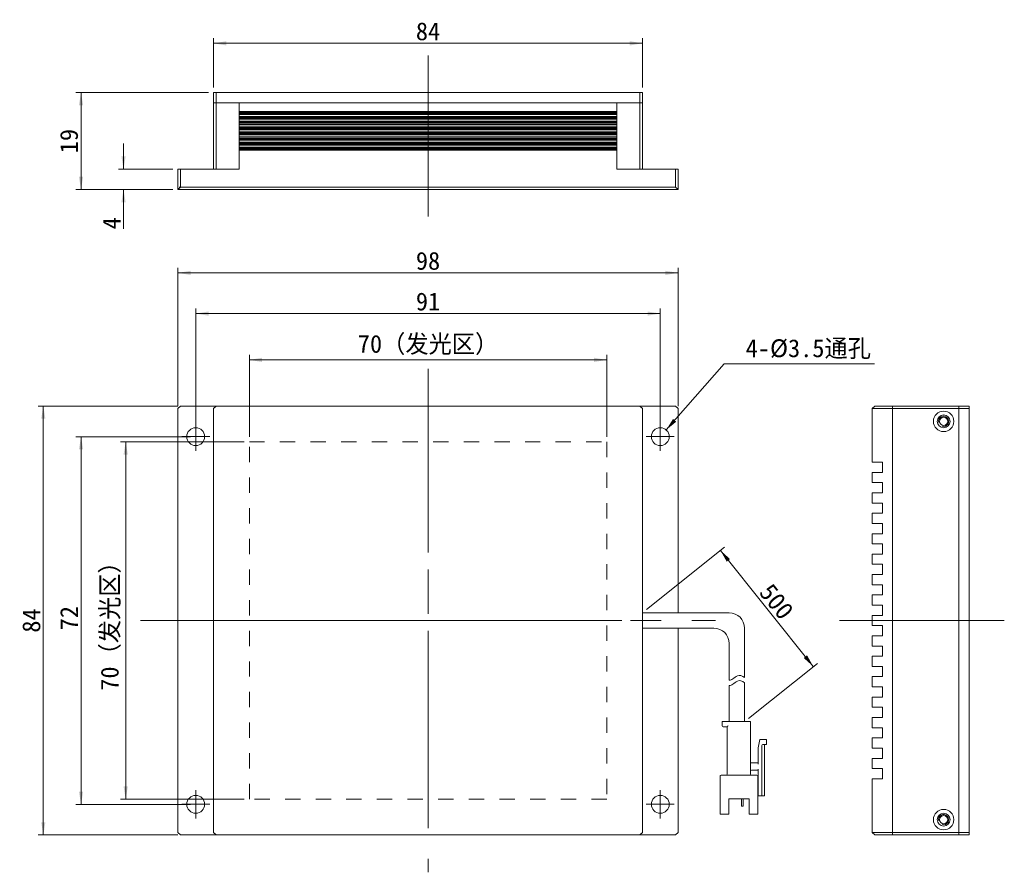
# Model space of a CAD drawing. Header units: inches. Extents: x 76 to 268, y 32 to 199.
import ezdxf

# ---------------------------------------------------------------- set-up
doc = ezdxf.new("R2010")
doc.units = ezdxf.units.IN
doc.header["$LTSCALE"] = 3
doc.header["$MEASUREMENT"] = 0
doc.linetypes.add('点画线', pattern=[18, 12, -2, 2, -2])
doc.linetypes.add('虚线', pattern=[2, 1, -1])
for name, color, linetype, lineweight in [('中心线层', 1, '点画线', 18), ('尺寸线层', 3, 'Continuous', 18), ('细实线层', 7, 'Continuous', 18), ('虚线层', 6, '虚线', 18)]:
    doc.layers.add(name, color=color, linetype=linetype, lineweight=lineweight)
doc.dimstyles.new('CST Standard', dxfattribs={"dimtxt": 3.5, "dimasz": 2.5, "dimexe": 1, "dimexo": 1, "dimgap": 0.6, "dimtad": 1, "dimtoh": 1, "dimdsep": 46, "dimtxsty": 'Standard', "dimcen": -2.5, "dimdle": 5, "dimadec": 1, "dimazin": 2, "dimtfac": 1, "dimtofl": 0, "dimtmove": 0, "dimatfit": 0, "dimfxl": 1, "dimtolj": 1, "dimarcsym": 0})

# ---------------------------------------------------------------- blocks, each defined once
blk = doc.blocks.new('*X1')
at = {"layer": '尺寸线层', "linetype": 'Continuous', "ltscale": 3}
for points in [[(120.6, 132.06), (123.1, 132.48), (123.1, 131.64)], [(190.6, 132.06), (188.1, 132.48), (188.1, 131.64)]]:
    blk.add_hatch(color=0, dxfattribs=at).paths.add_polyline_path(points, flags=0)
at = {"layer": '尺寸线层', "color": 0, "linetype": 'Continuous', "ltscale": 3}
for p, q in [((120.6, 117.02), (120.6, 133.06)), ((120.6, 132.06), (190.6, 132.06)), ((190.6, 117.02), (190.6, 133.06))]:
    blk.add_line(p, q, dxfattribs=at)
at = {"layer": '尺寸线层', "color": 0, "ltscale": 3, "insert": (155.6, 134.97), "char_height": 3.5, "width": 53.7709, "attachment_point": 5}
blk.add_mtext('70（发光区）', dxfattribs=at)
blk = doc.blocks.new('*X2')
at = {"layer": '尺寸线层', "linetype": 'Continuous', "ltscale": 3}
for points in [[(110.1, 141.13), (112.6, 141.54), (112.6, 140.71)], [(201.1, 141.13), (198.6, 141.54), (198.6, 140.71)]]:
    blk.add_hatch(color=0, dxfattribs=at).paths.add_polyline_path(points, flags=0)
at = {"layer": '尺寸线层', "color": 0, "linetype": 'Continuous', "ltscale": 3}
for p, q in [((110.1, 118.02), (110.1, 142.13)), ((110.1, 141.13), (201.1, 141.13)), ((201.1, 118.02), (201.1, 142.13))]:
    blk.add_line(p, q, dxfattribs=at)
at = {"layer": '尺寸线层', "color": 0, "ltscale": 3, "insert": (155.6, 143.47), "char_height": 3.5, "width": 8.5642, "attachment_point": 5}
blk.add_mtext('91', dxfattribs=at)
blk = doc.blocks.new('*X3')
at = {"layer": '尺寸线层', "linetype": 'Continuous', "ltscale": 3}
for points in [[(96.37, 116.02), (96.79, 113.52), (95.96, 113.52)], [(96.37, 46.02), (96.79, 48.52), (95.96, 48.52)]]:
    blk.add_hatch(color=0, dxfattribs=at).paths.add_polyline_path(points, flags=0)
at = {"layer": '尺寸线层', "color": 0, "linetype": 'Continuous', "ltscale": 3}
for p, q in [((119.6, 116.02), (95.37, 116.02)), ((96.37, 116.02), (96.37, 46.02)), ((119.6, 46.02), (95.37, 46.02))]:
    blk.add_line(p, q, dxfattribs=at)
at = {"layer": '尺寸线层', "color": 0, "ltscale": 3, "insert": (93.47, 81.02), "char_height": 3.5, "width": 53.7709, "attachment_point": 5, "rotation": 90}
blk.add_mtext('70（发光区）', dxfattribs=at)
blk = doc.blocks.new('*X4')
at = {"layer": '尺寸线层', "linetype": 'Continuous', "ltscale": 3}
for points in [[(80.24, 123.02), (80.65, 120.52), (79.82, 120.52)], [(80.24, 39.02), (80.65, 41.52), (79.82, 41.52)]]:
    blk.add_hatch(color=0, dxfattribs=at).paths.add_polyline_path(points, flags=0)
at = {"layer": '尺寸线层', "color": 0, "linetype": 'Continuous', "ltscale": 3}
for p, q in [((106.6, 123.02), (79.24, 123.02)), ((80.24, 123.02), (80.24, 39.02)), ((106.6, 39.02), (79.24, 39.02))]:
    blk.add_line(p, q, dxfattribs=at)
at = {"layer": '尺寸线层', "color": 0, "ltscale": 3, "insert": (77.91, 81.02), "char_height": 3.5, "width": 9.2291, "attachment_point": 5, "rotation": 90}
blk.add_mtext('84', dxfattribs=at)
blk = doc.blocks.new('*X5')
at = {"layer": '尺寸线层', "linetype": 'Continuous', "ltscale": 3}
for points in [[(87.63, 117.02), (87.21, 114.52), (88.04, 114.52)], [(87.63, 45.02), (87.21, 47.52), (88.04, 47.52)]]:
    blk.add_hatch(color=0, dxfattribs=at).paths.add_polyline_path(points, flags=0)
at = {"layer": '尺寸线层', "color": 0, "linetype": 'Continuous', "ltscale": 3}
for p, q in [((109.1, 117.02), (86.63, 117.02)), ((87.63, 45.02), (87.63, 117.02)), ((109.1, 45.02), (86.63, 45.02))]:
    blk.add_line(p, q, dxfattribs=at)
at = {"layer": '尺寸线层', "color": 0, "ltscale": 3, "insert": (85.29, 81.48), "char_height": 3.5, "width": 8.7598, "attachment_point": 5, "rotation": 90}
blk.add_mtext('72', dxfattribs=at)
blk = doc.blocks.new('*X6')
at = {"layer": '尺寸线层', "linetype": 'Continuous', "ltscale": 3}
for points in [[(106.6, 149.1), (109.1, 149.51), (109.1, 148.68)], [(204.6, 149.1), (202.1, 149.51), (202.1, 148.68)]]:
    blk.add_hatch(color=0, dxfattribs=at).paths.add_polyline_path(points, flags=0)
at = {"layer": '尺寸线层', "color": 0, "linetype": 'Continuous', "ltscale": 3}
for p, q in [((106.6, 123.02), (106.6, 150.1)), ((106.6, 149.1), (204.6, 149.1)), ((204.6, 123.02), (204.6, 150.1))]:
    blk.add_line(p, q, dxfattribs=at)
at = {"layer": '尺寸线层', "color": 0, "ltscale": 3, "insert": (155.6, 151.43), "char_height": 3.5, "width": 8.9944, "attachment_point": 5}
blk.add_mtext('98', dxfattribs=at)
blk = doc.blocks.new('*X7')
at = {"layer": '尺寸线层', "linetype": 'Continuous', "ltscale": 3}
for points in [[(87.63, 184.41), (88.04, 181.91), (87.21, 181.91)], [(87.63, 165.41), (88.04, 167.91), (87.21, 167.91)]]:
    blk.add_hatch(color=0, dxfattribs=at).paths.add_polyline_path(points, flags=0)
at = {"layer": '尺寸线层', "color": 0, "linetype": 'Continuous', "ltscale": 3}
for p, q in [((112.6, 184.41), (86.63, 184.41)), ((87.63, 184.41), (87.63, 165.41)), ((105.6, 165.41), (86.63, 165.41))]:
    blk.add_line(p, q, dxfattribs=at)
at = {"layer": '尺寸线层', "color": 0, "ltscale": 3, "insert": (85.29, 174.91), "char_height": 3.5, "width": 8.3296, "attachment_point": 5, "rotation": 90}
blk.add_mtext('19', dxfattribs=at)
blk = doc.blocks.new('*X8')
at = {"layer": '尺寸线层', "linetype": 'Continuous', "ltscale": 3}
for points in [[(95.95, 169.41), (96.37, 171.91), (95.53, 171.91)], [(95.95, 165.41), (96.37, 162.91), (95.53, 162.91)]]:
    blk.add_hatch(color=0, dxfattribs=at).paths.add_polyline_path(points, flags=0)
at = {"layer": '尺寸线层', "color": 0, "linetype": 'Continuous', "ltscale": 3}
for p, q in [((95.95, 174.41), (95.95, 169.41)), ((105.6, 169.41), (94.95, 169.41)), ((105.6, 165.41), (94.95, 165.41)), ((95.95, 165.41), (95.95, 157.72))]:
    blk.add_line(p, q, dxfattribs=at)
at = {"layer": '尺寸线层', "color": 0, "ltscale": 3, "insert": (93.62, 158.8), "char_height": 3.5, "width": 7, "attachment_point": 5, "rotation": 90}
blk.add_mtext('4', dxfattribs=at)
blk = doc.blocks.new('*X9')
at = {"layer": '尺寸线层', "linetype": 'Continuous', "ltscale": 3}
for points in [[(113.6, 194.05), (116.1, 194.47), (116.1, 193.63)], [(197.6, 194.05), (195.1, 194.47), (195.1, 193.63)]]:
    blk.add_hatch(color=0, dxfattribs=at).paths.add_polyline_path(points, flags=0)
at = {"layer": '尺寸线层', "color": 0, "linetype": 'Continuous', "ltscale": 3}
for p, q in [((113.6, 185.41), (113.6, 195.05)), ((197.6, 185.41), (197.6, 195.05)), ((113.6, 194.05), (197.6, 194.05))]:
    blk.add_line(p, q, dxfattribs=at)
at = {"layer": '尺寸线层', "color": 0, "ltscale": 3, "insert": (155.6, 196.38), "char_height": 3.5, "width": 9.2291, "attachment_point": 5}
blk.add_mtext('84', dxfattribs=at)
blk = doc.blocks.new('*X10')
at = {"layer": '尺寸线层', "linetype": 'Continuous', "ltscale": 3}
for points in [[(212.88, 94.75), (214.76, 93.06), (214.11, 92.54)], [(231.07, 72), (229.84, 74.21), (229.19, 73.69)]]:
    blk.add_hatch(color=0, dxfattribs=at).paths.add_polyline_path(points, flags=0)
at = {"layer": '尺寸线层', "color": 0, "linetype": 'Continuous', "ltscale": 3}
for p, q in [((198.38, 83.15), (213.66, 95.37)), ((212.88, 94.75), (231.07, 72)), ((218.38, 61.84), (231.86, 72.62))]:
    blk.add_line(p, q, dxfattribs=at)
at = {"layer": '尺寸线层', "color": 0, "ltscale": 3, "insert": (223.87, 84.74), "char_height": 3.5, "width": 13.9218, "attachment_point": 5, "rotation": 308.6598}
blk.add_mtext('500', dxfattribs=at)
blk = doc.blocks.new('*X11')
at = {"layer": '尺寸线层', "linetype": 'Continuous', "ltscale": 3}
blk.add_hatch(color=0, dxfattribs=at).paths.add_polyline_path([(202.25, 118.34), (204.21, 119.94), (203.59, 120.49)], flags=0)
at = {"layer": '尺寸线层', "color": 0, "linetype": 'Continuous', "ltscale": 3}
for q in [(202.25, 118.34), (243.05, 131.3)]:
    blk.add_line((213.64, 131.3), q, dxfattribs=at)
at = {"layer": '尺寸线层', "color": 0, "ltscale": 3, "insert": (230.09, 134.15), "char_height": 3.5, "width": 51.8156, "attachment_point": 5}
blk.add_mtext('4-%%C3.5通孔', dxfattribs=at)

msp = doc.modelspace()

# ---------------------------------------------------------------- linework, layer by layer
at = {"layer": '中心线层'}
for p, q in [((155.595, 191.672), (155.595, 160.123)), ((155.595, 130.335), (155.595, 31.712)), ((110.095, 114.274), (110.095, 119.774)), ((201.095, 114.274), (201.095, 119.774)), ((155.595, 43.024), (155.595, 119.024)), ((107.345, 117.024), (112.845, 117.024)), ((198.345, 117.024), (203.845, 117.024)), ((99.284, 81.024), (211.906, 81.024)), ((117.595, 81.024), (193.595, 81.024)), ((236.219, 81.024), (268.485, 81.024)), ((110.095, 42.274), (110.095, 47.774)), ((201.095, 42.274), (201.095, 47.774)), ((107.345, 45.024), (112.845, 45.024)), ((198.345, 45.024), (203.845, 45.024))]:
    msp.add_line(p, q, dxfattribs=at)
at = {"layer": '细实线层'}
for p, q in [((113.595, 184.409), (113.595, 169.409)), ((113.595, 184.409), (197.595, 184.409)), ((114.095, 184.409), (114.095, 169.409)), ((197.095, 169.409), (197.095, 184.409)), ((197.595, 169.409), (197.595, 184.409)), ((113.595, 182.409), (197.595, 182.409)), ((118.595, 169.409), (118.595, 182.409)), ((192.595, 169.409), (192.595, 182.409)), ((192.595, 180.719), (118.595, 180.719)), ((192.595, 180.515), (118.595, 180.515)), ((192.595, 180.314), (118.595, 180.314)), ((192.595, 180.109), (118.595, 180.109)), ((192.595, 179.709), (118.595, 179.709)), ((192.595, 179.504), (118.595, 179.504)), ((192.595, 179.304), (118.595, 179.304)), ((192.595, 179.099), (118.595, 179.099)), ((192.595, 178.719), (118.595, 178.719)), ((192.595, 178.515), (118.595, 178.515)), ((192.595, 178.314), (118.595, 178.314)), ((192.595, 178.109), (118.595, 178.109)), ((192.595, 177.709), (118.595, 177.709)), ((192.595, 177.504), (118.595, 177.504)), ((192.595, 177.304), (118.595, 177.304)), ((192.595, 177.099), (118.595, 177.099)), ((192.595, 176.719), (118.595, 176.719)), ((192.595, 176.515), (118.595, 176.515)), ((192.595, 176.314), (118.595, 176.314)), ((192.595, 176.109), (118.595, 176.109)), ((192.595, 175.709), (118.595, 175.709)), ((192.595, 175.504), (118.595, 175.504)), ((192.595, 175.304), (118.595, 175.304)), ((192.595, 175.099), (118.595, 175.099)), ((192.595, 174.719), (118.595, 174.719)), ((192.595, 174.515), (118.595, 174.515)), ((192.595, 174.314), (118.595, 174.314)), ((192.595, 174.109), (118.595, 174.109)), ((192.595, 173.709), (118.595, 173.709)), ((192.595, 173.504), (118.595, 173.504)), ((192.595, 173.304), (118.595, 173.304)), ((192.595, 173.099), (118.595, 173.099)), ((106.595, 165.409), (106.595, 169.409)), ((106.595, 169.409), (118.595, 169.409)), ((107.095, 165.909), (107.095, 169.409)), ((192.595, 169.409), (204.595, 169.409)), ((204.095, 169.409), (204.095, 165.909)), ((204.595, 169.409), (204.595, 165.409)), ((107.095, 165.909), (106.595, 165.409)), ((204.095, 165.909), (106.827, 165.909)), ((204.095, 165.909), (204.595, 165.409)), ((204.595, 165.409), (106.595, 165.409)), ((107.095, 123.024), (106.595, 122.524)), ((106.595, 39.524), (106.595, 122.524)), ((107.095, 123.024), (204.095, 123.024)), ((114.095, 123.024), (113.595, 122.524)), ((113.595, 122.524), (113.595, 39.524)), ((197.595, 122.524), (197.095, 123.024)), ((197.595, 39.524), (197.595, 122.524)), ((204.095, 123.024), (204.595, 122.524)), ((204.595, 122.524), (204.595, 82.524)), ((242.602, 122.524), (243.102, 123.024)), ((242.602, 112.024), (242.602, 122.524)), ((242.602, 122.524), (261.602, 122.524)), ((243.102, 123.024), (261.602, 123.024)), ((246.602, 39.024), (246.602, 123.024)), ((259.602, 123.024), (259.602, 39.024)), ((261.602, 123.024), (261.602, 39.024)), ((244.602, 112.024), (242.602, 112.024)), ((244.602, 110.024), (244.602, 112.024)), ((242.602, 108.024), (242.602, 110.024)), ((242.602, 110.024), (244.602, 110.024)), ((244.602, 108.024), (242.602, 108.024)), ((244.602, 106.024), (244.602, 108.024)), ((242.602, 104.024), (242.602, 106.024)), ((242.602, 106.024), (244.602, 106.024)), ((244.602, 104.024), (242.602, 104.024)), ((244.602, 102.024), (244.602, 104.024)), ((242.602, 100.024), (242.602, 102.024)), ((242.602, 102.024), (244.602, 102.024)), ((244.602, 100.024), (242.602, 100.024)), ((244.602, 98.024), (244.602, 100.024)), ((242.602, 96.024), (242.602, 98.024)), ((242.602, 98.024), (244.602, 98.024)), ((244.602, 96.024), (242.602, 96.024)), ((244.602, 94.024), (244.602, 96.024)), ((242.602, 92.024), (242.602, 94.024)), ((242.602, 94.024), (244.602, 94.024)), ((244.602, 92.024), (242.602, 92.024)), ((244.602, 90.024), (244.602, 92.024)), ((242.602, 88.024), (242.602, 90.024)), ((242.602, 90.024), (244.602, 90.024)), ((244.602, 88.024), (242.602, 88.024)), ((244.602, 86.024), (244.602, 88.024)), ((242.602, 84.024), (242.602, 86.024)), ((242.602, 86.024), (244.602, 86.024)), ((244.602, 84.024), (242.602, 84.024)), ((244.602, 82.024), (244.602, 84.024)), ((214.595, 82.524), (197.595, 82.524)), ((242.602, 80.024), (242.602, 82.024)), ((242.602, 82.024), (244.602, 82.024)), ((211.595, 79.524), (197.595, 79.524)), ((204.595, 79.524), (204.595, 39.524)), ((217.595, 79.524), (217.595, 69.858)), ((244.602, 80.024), (242.602, 80.024)), ((244.602, 78.024), (244.602, 80.024)), ((242.602, 76.024), (242.602, 78.024)), ((242.602, 78.024), (244.602, 78.024)), ((214.595, 76.524), (214.595, 69.311)), ((244.602, 76.024), (242.602, 76.024)), ((244.602, 74.024), (244.602, 76.024)), ((242.602, 72.024), (242.602, 74.024)), ((242.602, 74.024), (244.602, 74.024)), ((244.602, 72.024), (242.602, 72.024)), ((244.602, 70.024), (244.602, 72.024)), ((242.602, 70.024), (244.602, 70.024)), ((242.602, 68.024), (242.602, 70.024)), ((214.595, 68.285), (214.595, 61.217)), ((217.595, 68.832), (217.595, 61.217)), ((244.602, 68.024), (242.602, 68.024)), ((244.602, 66.024), (244.602, 68.024)), ((242.602, 66.024), (244.602, 66.024)), ((242.602, 64.024), (242.602, 66.024)), ((244.602, 64.024), (242.602, 64.024)), ((244.602, 62.024), (244.602, 64.024)), ((242.602, 62.024), (244.602, 62.024)), ((242.602, 60.024), (242.602, 62.024)), ((213.195, 60.417), (213.195, 61.217)), ((213.195, 61.217), (218.795, 61.217)), ((213.395, 60.217), (214.195, 60.217)), ((214.195, 50.917), (214.195, 60.217)), ((218.795, 50.917), (218.795, 61.217)), ((244.602, 60.024), (242.602, 60.024)), ((244.602, 58.024), (244.602, 60.024)), ((242.602, 58.024), (244.602, 58.024)), ((242.602, 56.024), (242.602, 58.024)), ((220.595, 57.717), (220.295, 56.117)), ((220.295, 56.117), (220.295, 52.917)), ((221.895, 57.717), (220.595, 57.717)), ((220.995, 46.717), (220.995, 56.517)), ((221.195, 56.717), (221.895, 56.717)), ((221.495, 46.717), (221.495, 56.717)), ((221.895, 56.717), (221.895, 57.717)), ((244.602, 56.024), (242.602, 56.024)), ((244.602, 54.024), (244.602, 56.024)), ((242.602, 54.024), (244.602, 54.024)), ((242.602, 52.024), (242.602, 54.024)), ((220.295, 53.117), (218.995, 53.117)), ((212.795, 43.117), (212.795, 50.517)), ((212.995, 50.717), (219.995, 50.717)), ((218.995, 51.717), (220.295, 51.717)), ((220.195, 43.117), (220.195, 50.517)), ((220.295, 51.917), (220.295, 46.717)), ((244.602, 52.024), (242.602, 52.024)), ((244.602, 50.024), (244.602, 52.024)), ((242.602, 50.024), (244.602, 50.024)), ((242.602, 39.524), (242.602, 50.024)), ((220.295, 47.917), (220.195, 47.917)), ((220.195, 46.717), (221.495, 46.717)), ((218.495, 46.117), (214.495, 46.117)), ((214.495, 43.117), (214.495, 46.117)), ((216.995, 46.117), (216.995, 44.737)), ((217.245, 44.637), (217.095, 44.637)), ((217.345, 46.117), (217.345, 44.737)), ((218.495, 43.117), (218.495, 46.117)), ((214.495, 43.117), (212.795, 43.117)), ((220.195, 43.117), (218.495, 43.117)), ((107.095, 39.024), (106.595, 39.524)), ((107.095, 39.024), (204.095, 39.024)), ((113.595, 39.524), (114.095, 39.024)), ((197.095, 39.024), (197.595, 39.524)), ((204.095, 39.024), (204.595, 39.524)), ((261.602, 39.524), (242.602, 39.524)), ((243.102, 39.024), (242.602, 39.524)), ((243.102, 39.024), (261.602, 39.024))]:
    msp.add_line(p, q, dxfattribs=at)
for centre, radius in [((256.602, 120.024), 2), ((256.602, 120.024), 1.25), ((256.602, 120.024), 0.8), ((110.095, 117.024), 1.75), ((201.095, 117.024), 1.75), ((110.095, 45.024), 1.75), ((201.095, 45.024), 1.75), ((256.602, 42.024), 2), ((256.602, 42.024), 1.25), ((256.602, 42.024), 0.8)]:
    msp.add_circle(centre, radius, dxfattribs=at)
for centre, radius, start, end in [((256.602, 120.024), 1, 255, 195), ((214.595, 79.524), 3, 0, 90), ((211.595, 76.524), 3, 0, 90), ((213.395, 60.417), 0.2, 180, 270), ((221.195, 56.517), 0.2, 90, 180), ((218.995, 53.317), 0.2, 180, 270), ((212.995, 50.517), 0.2, 90, 180), ((213.995, 50.917), 0.2, 270, 0), ((218.995, 51.517), 0.2, 90, 180), ((218.995, 50.917), 0.2, 180, 270), ((219.995, 50.517), 0.2, 0, 90), ((217.095, 44.737), 0.1, 180, 270), ((217.245, 44.737), 0.1, 270, 360), ((256.602, 42.024), 1, 255, 195)]:
    msp.add_arc(centre, radius, start, end, dxfattribs=at)
for points, knots in [([(214.595, 69.311), (214.834, 69.347), (215.383, 69.547), (216.327, 70.501), (217.116, 70.2), (217.595, 69.858)], [0, 0, 0, 0, 384.2612667, 905.3187534, 1669.749574, 1669.749574, 1669.749574, 1669.749574]), ([(214.595, 68.285), (214.834, 68.321), (215.383, 68.521), (216.327, 69.475), (217.116, 69.173), (217.595, 68.832)], [0, 0, 0, 0, 384.630717, 906.1891774, 1671.3549644, 1671.3549644, 1671.3549644, 1671.3549644]), ([(214.195, 60.217), (214.198, 60.219), (214.207, 60.229), (214.226, 60.247), (214.253, 60.274), (214.286, 60.307), (214.321, 60.342), (214.358, 60.379), (214.383, 60.404), (214.395, 60.417)], [0, 0, 0, 0, 139.6562162, 494.8434922, 988.6419184, 1571.0497608, 2207.1613354, 2867.6910045, 3523.5630271, 3523.5630271, 3523.5630271, 3523.5630271])]:
    msp.add_open_spline(points, degree=3, knots=knots, dxfattribs=at)
at = {"layer": '虚线层'}
msp.add_lwpolyline([(120.595, 46.024), (120.595, 116.024), (190.595, 116.024), (190.595, 46.024)], close=True, dxfattribs=at)

# ---------------------------------------------------------------- dimensions: what is measured, and where the dimension line sits
at = {"layer": '尺寸线层', "ltscale": 3}
for base, p1, p2, override, picture, middle in [((197.595, 194.051), (113.595, 184.409), (197.595, 184.409), {"dimsah": 1, "dimtfill": 1, "dimtzin": 8}, '*X9', (155.595, 196.382)), ((204.595, 149.098), (106.595, 122.024), (204.595, 122.024), {"dimsah": 1, "dimtfill": 1, "dimtzin": 8}, '*X6', (155.595, 151.428)), ((201.095, 141.126), (110.095, 117.024), (201.095, 117.024), {"dimsah": 1, "dimtfill": 1, "dimtzin": 8}, '*X2', (155.595, 143.466)), ((190.595, 132.058), (120.595, 116.024), (190.595, 116.024), {"dimpost": '（发光区）', "dimsah": 1, "dimtfill": 1, "dimtzin": 8}, '*X1', (155.595, 134.966))]:
    dim = msp.add_linear_dim(base=base, p1=p1, p2=p2, dimstyle='CST Standard', override=override, dxfattribs=at)
    dim.commit()
    dim.dimension.update_dxf_attribs({"geometry": picture, "text_midpoint": middle})
for base, p1, p2, override, picture, middle in [((87.625, 165.409), (113.595, 184.409), (106.595, 165.409), {"dimsah": 1, "dimtfill": 1, "dimtzin": 8}, '*X7', (85.285, 174.909)), ((80.238, 39.024), (107.595, 123.024), (107.595, 39.024), {"dimsah": 1, "dimtfill": 1, "dimtzin": 8}, '*X4', (77.907, 81.024)), ((96.375, 46.024), (120.595, 116.024), (120.595, 46.024), {"dimpost": '（发光区）', "dimsah": 1, "dimtfill": 1, "dimtzin": 8}, '*X3', (93.467, 81.024))]:
    dim = msp.add_linear_dim(base=base, p1=p1, p2=p2, angle=270, dimstyle='CST Standard', override=override, dxfattribs=at)
    dim.commit()
    dim.dimension.update_dxf_attribs({"geometry": picture, "text_midpoint": middle})
for base, p1, p2, angle, override, picture, middle in [((95.951, 165.409), (106.595, 169.409), (106.595, 165.409), 270, {"dimtoh": 0, "dimsah": 1, "dimtfill": 1, "dimtzin": 8}, '*X8', (93.621, 158.796)), ((87.625, 117.024), (110.095, 45.024), (110.095, 117.024), 90, {"dimsah": 1, "dimtfill": 1, "dimtzin": 8}, '*X5', (85.295, 81.478))]:
    dim = msp.add_linear_dim(base=base, p1=p1, p2=p2, angle=angle, dimstyle='CST Standard', override=override, dxfattribs=at)
    dim.commit()
    dim.dimension.update_dxf_attribs({"geometry": picture, "text_midpoint": middle, "dimtype": 160})
dim = msp.add_diameter_dim_2p(p1=(199.94, 115.709), p2=(202.251, 118.338), dimstyle='CST Standard', override={"dimpost": '4-%%C<>通孔', "dimsah": 1, "dimtfill": 1, "dimtzin": 8}, dxfattribs=at)
dim.commit()
dim.dimension.update_dxf_attribs({"geometry": '*X11', "text_midpoint": (213.638, 131.297), "dimtype": 163})
dim = msp.add_linear_dim(base=(231.075, 72), p1=(197.595, 82.524), p2=(217.595, 61.217), angle=308.65981, text='500', dimstyle='CST Standard', override={"dimsah": 1, "dimtfill": 1, "dimtzin": 0}, dxfattribs=at)
dim.commit()
dim.dimension.update_dxf_attribs({"geometry": '*X10', "text_midpoint": (223.871, 84.735), "dimtype": 160})

doc.saveas('drawing.dxf')
